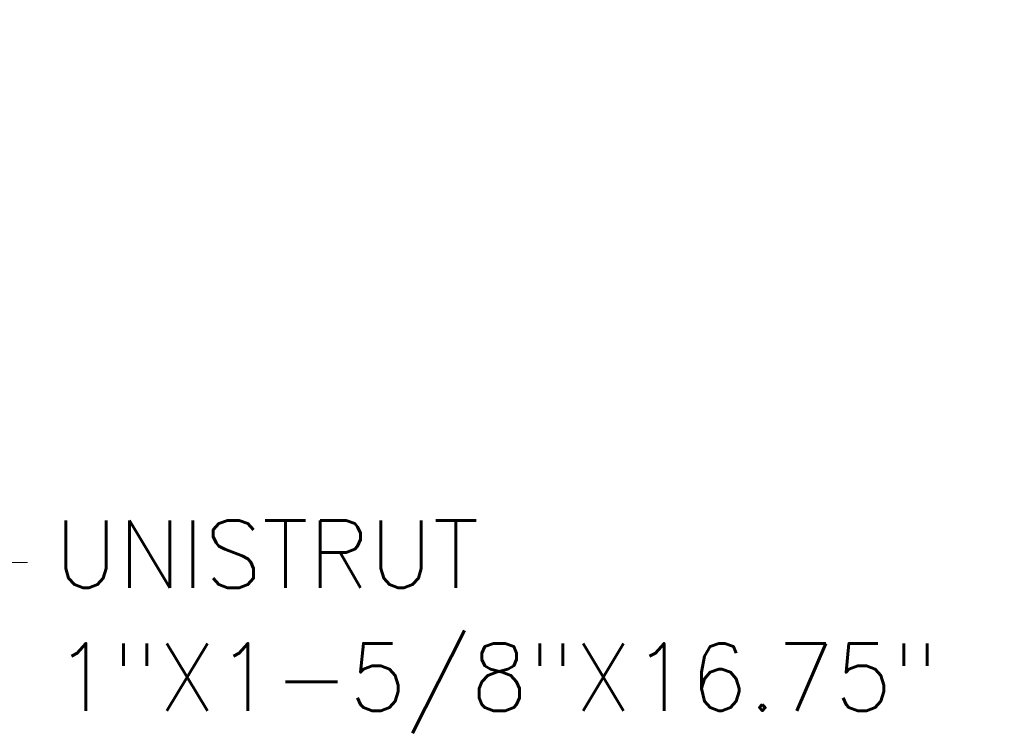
# Model space of a CAD drawing. Header units: inches. Extents: x 16 to 463, y 31 to 294.
# Tile 53 of 110: x 126 to 159, y 157 to 181. Entities that reach past the tile are written whole.
import ezdxf

# ---------------------------------------------------------------- set-up
doc = ezdxf.new("R2010")
doc.units = ezdxf.units.IN
doc.header["$LTSCALE"] = 28.571429
doc.header["$MEASUREMENT"] = 0
doc.layers.add('Dimension (ANSI)', color=7, linetype='Continuous', lineweight=5)
doc.layers.add('Symbol (ANSI)', color=7, linetype='Continuous', lineweight=5)
doc.styles.add('ROMANS', font='romans.shx')
doc.dimstyles.new('Default (ANSI)', dxfattribs={"dimscale": 28.571429, "dimtxt": 0.1, "dimasz": 0.098425, "dimexe": 0.125, "dimexo": 0.0625, "dimgap": 0.031496, "dimtad": 0, "dimtih": 1, "dimtoh": 1, "dimrnd": 1e-08, "dimzin": 0, "dimdsep": 46, "dimtxsty": 'ROMANS', "dimcen": 0.09, "dimdle": 0.393701, "dimclrd": 256, "dimclre": 256, "dimclrt": 256, "dimadec": 0, "dimazin": 0, "dimtfac": 1, "dimtofl": 0, "dimtmove": 0, "dimatfit": 3, "dimfxl": 1, "dimtolj": 1, "dimtzin": 0, "dimlwd": -1, "dimlwe": -1, "dimarcsym": 0})
doc.dimstyles.new('Default (ANSI)$7', dxfattribs={"dimscale": 28.571429, "dimtxt": 0.1, "dimasz": 0.098425, "dimexe": 0.125, "dimexo": 0.0625, "dimgap": 0.031496, "dimtad": 0, "dimtih": 1, "dimtoh": 1, "dimrnd": 1e-08, "dimzin": 0, "dimdsep": 46, "dimtxsty": 'ROMANS', "dimcen": 0.09, "dimdle": 0.393701, "dimclrd": 256, "dimclre": 256, "dimclrt": 256, "dimadec": 0, "dimazin": 0, "dimtfac": 1, "dimtofl": 0, "dimtmove": 0, "dimatfit": 3, "dimfxl": 1, "dimtolj": 1, "dimtzin": 0, "dimlwd": -1, "dimlwe": -1, "dimarcsym": 0})

# ---------------------------------------------------------------- blocks, each defined once
blk = doc.blocks.new('*D32')
at = {"layer": 'Defpoints', "color": 0, "transparency": 16777216}
for p in [(121.503, 196.488), (121.503, 193.424), (120.503, 179.291)]:
    blk.add_point(p, dxfattribs=at)
at = {"layer": 'Dimension (ANSI)', "transparency": 16777216}
for p, q in [((120.503, 181.077), (120.503, 200.059)), ((117.691, 196.488), (114.879, 196.488)), ((124.315, 196.488), (129.484, 196.488))]:
    blk.add_line(p, q, dxfattribs=at)
for points in [[(117.691, 196.957), (117.691, 196.019), (120.503, 196.488)], [(124.315, 196.957), (124.315, 196.019), (121.503, 196.488)]]:
    blk.add_solid(points, dxfattribs=at)
at = {"layer": 'Dimension (ANSI)', "transparency": 16777216, "insert": (130.384, 197.916), "char_height": 2.8571, "attachment_point": 1, "style": 'ROMANS'}
blk.add_mtext('\\A1;1.00', dxfattribs=at)

msp = doc.modelspace()

# ---------------------------------------------------------------- texts
at = {"layer": 'Symbol (ANSI)', "insert": (126.9623, 164.1801), "char_height": 2.285714, "width": 33.409402, "attachment_point": 1, "line_spacing_factor": 1.093904, "style": 'ROMANS'}
msp.add_mtext('{\\fRomanS|b0|i0;\\H2.2857;UNISTRUT\\P1"X1-5/8"X16.75"}', dxfattribs=at)

# ---------------------------------------------------------------- dimensions: what is measured, and where the dimension line sits
at = {"layer": 'Dimension (ANSI)'}
dim = msp.add_linear_dim(base=(121.5028, 196.4879), p1=(120.5028, 179.2911), p2=(121.5028, 193.4243), dimstyle='Default (ANSI)', override={"dimtih": 0, "dimtoh": 0, "dimdec": 2, "dimse2": 1, "dimtp": 0, "dimtm": 0, "dimtdec": 2, "dimatfit": 1}, dxfattribs=at)
dim.commit()
dim.dimension.update_dxf_attribs({"geometry": '*D32', "text_midpoint": (134.5333, 196.4879), "dimtype": 160})

# ---------------------------------------------------------------- leaders
at = {"layer": 'Symbol (ANSI)', "annotation_type": 0, "has_hookline": 1, "hookline_direction": 0, "text_width": 32.2025}
msp.add_leader([(113.6498, 177.7911), (123.2502, 162.7516), (126.0624, 162.7516)], dimstyle='Default (ANSI)$7', override={"dimtad": 0}, dxfattribs=at)

doc.saveas('drawing.dxf')
